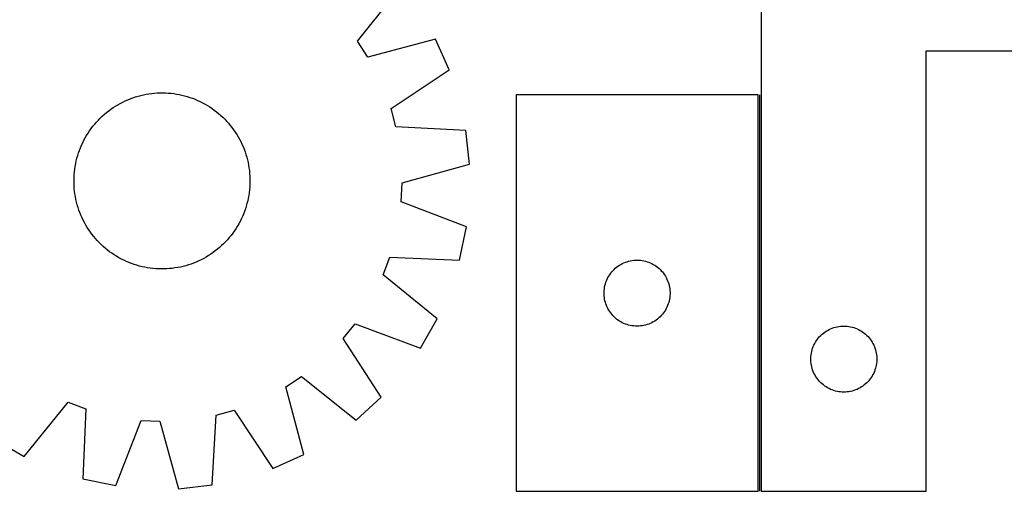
# Model space of a CAD drawing. Header units: millimetres. Extents: x 7 to 1493, y 7 to 2993.
# Tile 9 of 14: x 637 to 1085, y 2407 to 2622. Entities that reach past the tile are written whole.
import ezdxf

# ---------------------------------------------------------------- set-up
doc = ezdxf.new("R2010")
doc.units = ezdxf.units.MM
doc.layers.add('COMMON', color=5, linetype='CONTINUOUS', true_color=0x0000ff)
doc.layers.add('CUT', color=7, linetype='CONTINUOUS', true_color=0x000000)

msp = doc.modelspace()

# ---------------------------------------------------------------- linework, layer by layer
at = {"layer": 'COMMON'}
msp.add_line((973.501669, 2407.424833), (973.501669, 2587.384544), dxfattribs=at)
at = {"layer": 'CUT'}
for p, q in [((974.251669, 2707.424833), (974.251669, 2407.424833)), ((790.643601, 2611.776252), (810.388679, 2636.658106)), ((795.344857, 2604.605648), (790.643601, 2611.776252)), ((826.03634, 2612.791466), (795.344857, 2604.605648)), ((832.355684, 2598.763051), (826.03634, 2612.791466)), ((1049.251669, 2407.424833), (1049.251669, 2607.424833)), ((1049.251669, 2607.424833), (1224.251669, 2607.424833)), ((805.888083, 2581.200566), (832.355684, 2598.763051)), ((693.357449, 2587.474801), (694.590102, 2587.718873)), ((694.590102, 2587.718873), (695.829814, 2587.924106)), ((695.829814, 2587.924106), (697.075361, 2588.090298)), ((697.075361, 2588.090298), (698.325514, 2588.217284)), ((698.325514, 2588.217284), (699.579038, 2588.304939)), ((699.579038, 2588.304939), (700.834698, 2588.353177)), ((700.834698, 2588.353177), (702.091252, 2588.36195)), ((702.091252, 2588.36195), (703.347463, 2588.331249)), ((703.347463, 2588.331249), (704.602089, 2588.261105)), ((704.602089, 2588.261105), (705.853892, 2588.151586)), ((705.853892, 2588.151586), (707.101638, 2588.002802)), ((707.101638, 2588.002802), (708.344095, 2587.814898)), ((708.344095, 2587.814898), (709.580037, 2587.588061)), ((709.580037, 2587.588061), (710.808243, 2587.322513)), ((681.681762, 2582.969526), (682.778663, 2583.582563)), ((682.778663, 2583.582563), (683.894279, 2584.160844)), ((683.894279, 2584.160844), (685.027509, 2584.703797)), ((685.027509, 2584.703797), (686.177233, 2585.210886)), ((686.177233, 2585.210886), (687.342319, 2585.681611)), ((687.342319, 2585.681611), (688.521616, 2586.115508)), ((688.521616, 2586.115508), (689.713959, 2586.512148)), ((689.713959, 2586.512148), (690.918173, 2586.871141)), ((690.918173, 2586.871141), (692.133069, 2587.19213)), ((692.133069, 2587.19213), (693.357449, 2587.474801)), ((710.808243, 2587.322513), (712.027503, 2587.018518)), ((712.027503, 2587.018518), (713.236612, 2586.676375)), ((713.236612, 2586.676375), (714.434378, 2586.296421)), ((714.434378, 2586.296421), (715.619617, 2585.879033)), ((715.619617, 2585.879033), (716.791162, 2585.424621)), ((716.791162, 2585.424621), (717.947855, 2584.933634)), ((717.947855, 2584.933634), (719.088555, 2584.406557)), ((719.088555, 2584.406557), (720.212136, 2583.84391)), ((720.212136, 2583.84391), (721.31749, 2583.246247)), ((721.31749, 2583.246247), (722.403525, 2582.61416)), ((862.751668, 2587.384544), (862.751668, 2407.384544)), ((972.751668, 2587.384544), (862.751668, 2587.384544)), ((972.751668, 2407.384544), (972.751668, 2587.384544)), ((675.55256, 2578.597607), (676.51516, 2579.405324)), ((676.51516, 2579.405324), (677.502656, 2580.182407)), ((677.502656, 2580.182407), (678.514074, 2580.928089)), ((678.514074, 2580.928089), (679.548415, 2581.641633)), ((679.548415, 2581.641633), (680.604659, 2582.322336)), ((680.604659, 2582.322336), (681.681762, 2582.969526)), ((722.403525, 2582.61416), (723.46917, 2581.948271)), ((723.46917, 2581.948271), (724.513373, 2581.249239)), ((724.513373, 2581.249239), (725.535104, 2580.517752)), ((725.535104, 2580.517752), (726.533354, 2579.754532)), ((726.533354, 2579.754532), (727.507138, 2578.960334)), ((727.507138, 2578.960334), (728.455495, 2578.13594)), ((808.143405, 2572.928148), (805.888083, 2581.200566)), ((671.145338, 2574.128412), (671.969732, 2575.076769)), ((671.969732, 2575.076769), (672.823507, 2575.998764)), ((672.823507, 2575.998764), (673.705822, 2576.893485)), ((673.705822, 2576.893485), (674.615806, 2577.760051)), ((674.615806, 2577.760051), (675.55256, 2578.597607)), ((728.455495, 2578.13594), (729.377489, 2577.282164)), ((729.377489, 2577.282164), (730.272211, 2576.399849)), ((730.272211, 2576.399849), (731.138777, 2575.489865)), ((731.138777, 2575.489865), (731.976332, 2574.553111)), ((731.976332, 2574.553111), (732.78405, 2573.590511)), ((667.491511, 2569.024799), (668.1574, 2570.090444)), ((668.1574, 2570.090444), (668.856432, 2571.134647)), ((668.856432, 2571.134647), (669.58792, 2572.156378)), ((669.58792, 2572.156378), (670.351139, 2573.154628)), ((670.351139, 2573.154628), (671.145338, 2574.128412)), ((732.78405, 2573.590511), (733.561133, 2572.603015)), ((733.561133, 2572.603015), (734.306815, 2571.591597)), ((734.306815, 2571.591597), (735.020359, 2570.557256)), ((735.020359, 2570.557256), (735.701062, 2569.501013)), ((839.862297, 2571.229134), (808.143405, 2572.928148)), ((841.537331, 2555.934533), (839.862297, 2571.229134)), ((665.172037, 2564.569129), (665.699114, 2565.709829)), ((665.699114, 2565.709829), (666.261762, 2566.833411)), ((666.261762, 2566.833411), (666.859424, 2567.938764)), ((666.859424, 2567.938764), (667.491511, 2569.024799)), ((735.701062, 2569.501013), (736.348251, 2568.423909)), ((736.348251, 2568.423909), (736.961289, 2567.327008)), ((736.961289, 2567.327008), (737.53957, 2566.211392)), ((737.53957, 2566.211392), (738.082522, 2565.078163)), ((663.429296, 2559.857886), (663.80925, 2561.055652)), ((663.80925, 2561.055652), (664.226638, 2562.240892)), ((664.226638, 2562.240892), (664.68105, 2563.412436)), ((664.68105, 2563.412436), (665.172037, 2564.569129)), ((738.082522, 2565.078163), (738.589612, 2563.928438)), ((738.589612, 2563.928438), (739.060337, 2562.763352)), ((739.060337, 2562.763352), (739.494234, 2561.584056)), ((739.494234, 2561.584056), (739.890874, 2560.391712)), ((662.517611, 2556.201311), (662.783158, 2557.429518)), ((662.783158, 2557.429518), (663.087153, 2558.648777)), ((663.087153, 2558.648777), (663.429296, 2559.857886)), ((739.890874, 2560.391712), (740.249866, 2559.187498)), ((740.249866, 2559.187498), (740.570856, 2557.972602)), ((740.570856, 2557.972602), (740.853526, 2556.748223)), ((740.853526, 2556.748223), (741.097599, 2555.515569)), ((661.844567, 2551.223363), (661.954085, 2552.475167)), ((661.954085, 2552.475167), (662.102869, 2553.722913)), ((662.102869, 2553.722913), (662.290773, 2554.96537)), ((662.290773, 2554.96537), (662.517611, 2556.201311)), ((741.097599, 2555.515569), (741.302832, 2554.275857)), ((741.302832, 2554.275857), (741.469024, 2553.03031)), ((741.469024, 2553.03031), (741.59601, 2551.780157)), ((741.59601, 2551.780157), (741.683665, 2550.526633)), ((810.938041, 2547.410556), (841.537331, 2555.934533)), ((661.743721, 2548.712527), (661.774422, 2549.968737)), ((661.752494, 2547.455972), (661.743721, 2548.712527)), ((661.800732, 2546.200313), (661.752494, 2547.455972)), ((661.774422, 2549.968737), (661.844567, 2551.223363)), ((741.683665, 2550.526633), (741.731903, 2549.270974)), ((741.740675, 2548.014419), (741.709975, 2546.758209)), ((741.731903, 2549.270974), (741.740675, 2548.014419)), ((810.526661, 2538.846086), (810.938041, 2547.410556)), ((661.888387, 2544.946788), (661.800732, 2546.200313)), ((662.015373, 2543.696636), (661.888387, 2544.946788)), ((662.181565, 2542.451089), (662.015373, 2543.696636)), ((741.381527, 2543.004033), (741.193624, 2541.761576)), ((741.530312, 2544.251779), (741.381527, 2543.004033)), ((741.63983, 2545.503583), (741.530312, 2544.251779)), ((741.709975, 2546.758209), (741.63983, 2545.503583)), ((662.386798, 2541.211377), (662.181565, 2542.451089)), ((662.630871, 2539.978723), (662.386798, 2541.211377)), ((662.913541, 2538.754344), (662.630871, 2539.978723)), ((663.234531, 2537.539448), (662.913541, 2538.754344)), ((740.701239, 2539.297428), (740.397244, 2538.078168)), ((740.966786, 2540.525634), (740.701239, 2539.297428)), ((741.193624, 2541.761576), (740.966786, 2540.525634)), ((840.168096, 2527.428551), (810.526661, 2538.846086)), ((663.593523, 2536.335234), (663.234531, 2537.539448)), ((663.990163, 2535.14289), (663.593523, 2536.335234)), ((664.42406, 2533.963593), (663.990163, 2535.14289)), ((664.894785, 2532.798508), (664.42406, 2533.963593)), ((739.257758, 2534.486054), (738.803347, 2533.314509)), ((739.675147, 2535.671294), (739.257758, 2534.486054)), ((740.0551, 2536.869059), (739.675147, 2535.671294)), ((740.397244, 2538.078168), (740.0551, 2536.869059)), ((665.401874, 2531.648783), (664.894785, 2532.798508)), ((665.944827, 2530.515553), (665.401874, 2531.648783)), ((666.523108, 2529.399938), (665.944827, 2530.515553)), ((667.136145, 2528.303037), (666.523108, 2529.399938)), ((737.222635, 2529.893535), (736.624973, 2528.788181)), ((737.785283, 2531.017116), (737.222635, 2529.893535)), ((738.31236, 2532.157816), (737.785283, 2531.017116)), ((738.803347, 2533.314509), (738.31236, 2532.157816)), ((667.783335, 2527.225933), (667.136145, 2528.303037)), ((668.464038, 2526.169689), (667.783335, 2527.225933)), ((669.177582, 2525.135348), (668.464038, 2526.169689)), ((669.923264, 2524.123931), (669.177582, 2525.135348)), ((734.627964, 2525.592298), (733.896477, 2524.570567)), ((735.326997, 2526.636501), (734.627964, 2525.592298)), ((735.992886, 2527.702146), (735.326997, 2526.636501)), ((736.624973, 2528.788181), (735.992886, 2527.702146)), ((837.034856, 2512.364907), (840.168096, 2527.428551)), ((670.700347, 2523.136435), (669.923264, 2524.123931)), ((671.508065, 2522.173834), (670.700347, 2523.136435)), ((672.34562, 2521.23708), (671.508065, 2522.173834)), ((673.212186, 2520.327097), (672.34562, 2521.23708)), ((730.66089, 2520.728182), (729.778574, 2519.83346)), ((731.514665, 2521.650176), (730.66089, 2520.728182)), ((732.339059, 2522.598533), (731.514665, 2521.650176)), ((733.133258, 2523.572317), (732.339059, 2522.598533)), ((733.896477, 2524.570567), (733.133258, 2523.572317)), ((674.106907, 2519.444782), (673.212186, 2520.327097)), ((675.028902, 2518.591006), (674.106907, 2519.444782)), ((675.977259, 2517.766612), (675.028902, 2518.591006)), ((676.951043, 2516.972413), (675.977259, 2517.766612)), ((677.949293, 2516.209194), (676.951043, 2516.972413)), ((678.971024, 2515.477707), (677.949293, 2516.209194)), ((725.98174, 2516.544538), (724.970323, 2515.798856)), ((726.969237, 2517.321621), (725.98174, 2516.544538)), ((727.931837, 2518.129339), (726.969237, 2517.321621)), ((728.868591, 2518.966894), (727.931837, 2518.129339)), ((729.778574, 2519.83346), (728.868591, 2518.966894)), ((680.015227, 2514.778674), (678.971024, 2515.477707)), ((681.080872, 2514.112785), (680.015227, 2514.778674)), ((682.166907, 2513.480698), (681.080872, 2514.112785)), ((683.272261, 2512.883036), (682.166907, 2513.480698)), ((684.395842, 2512.320389), (683.272261, 2512.883036)), ((685.536542, 2511.793311), (684.395842, 2512.320389)), ((686.693235, 2511.302325), (685.536542, 2511.793311)), ((717.307163, 2511.516059), (716.142078, 2511.045334)), ((718.456888, 2512.023149), (717.307163, 2511.516059)), ((719.590118, 2512.566102), (718.456888, 2512.023149)), ((720.705733, 2513.144382), (719.590118, 2512.566102)), ((721.802634, 2513.75742), (720.705733, 2513.144382)), ((722.879738, 2514.404609), (721.802634, 2513.75742)), ((723.935982, 2515.085312), (722.879738, 2514.404609)), ((724.970323, 2515.798856), (723.935982, 2515.085312)), ((802.261337, 2505.695653), (805.299148, 2513.713824)), ((805.299148, 2513.713824), (837.034856, 2512.364907)), ((912.460386, 2511.420297), (913.189945, 2511.674075)), ((913.189945, 2511.674075), (913.931601, 2511.88996)), ((913.931601, 2511.88996), (914.683387, 2512.06738)), ((914.683387, 2512.06738), (915.443309, 2512.205863)), ((915.443309, 2512.205863), (916.209353, 2512.305042)), ((916.209353, 2512.305042), (916.979486, 2512.364656)), ((916.979486, 2512.364656), (917.751668, 2512.384544)), ((917.751668, 2512.384544), (918.523849, 2512.364656)), ((918.523849, 2512.364656), (919.293983, 2512.305042)), ((919.293983, 2512.305042), (920.060026, 2512.205863)), ((920.060026, 2512.205863), (920.819949, 2512.06738)), ((920.819949, 2512.06738), (921.571735, 2511.88996)), ((921.571735, 2511.88996), (922.31339, 2511.674075)), ((922.31339, 2511.674075), (923.042949, 2511.420297)), ((687.864779, 2510.847913), (686.693235, 2511.302325)), ((689.050019, 2510.430524), (687.864779, 2510.847913)), ((690.247785, 2510.050571), (689.050019, 2510.430524)), ((691.456894, 2509.708428), (690.247785, 2510.050571)), ((692.676154, 2509.404432), (691.456894, 2509.708428)), ((693.90436, 2509.138885), (692.676154, 2509.404432)), ((695.140302, 2508.912047), (693.90436, 2509.138885)), ((696.382759, 2508.724144), (695.140302, 2508.912047)), ((697.630504, 2508.575359), (696.382759, 2508.724144)), ((698.882308, 2508.465841), (697.630504, 2508.575359)), ((700.136934, 2508.395697), (698.882308, 2508.465841)), ((701.393145, 2508.364996), (700.136934, 2508.395697)), ((702.649699, 2508.373769), (701.393145, 2508.364996)), ((703.905359, 2508.422006), (702.649699, 2508.373769)), ((705.158883, 2508.509662), (703.905359, 2508.422006)), ((706.409035, 2508.636648), (705.158883, 2508.509662)), ((707.654582, 2508.802839), (706.409035, 2508.636648)), ((708.894294, 2509.008073), (707.654582, 2508.802839)), ((710.126948, 2509.252145), (708.894294, 2509.008073)), ((711.351327, 2509.534815), (710.126948, 2509.252145)), ((712.566224, 2509.855805), (711.351327, 2509.534815)), ((713.770438, 2510.214797), (712.566224, 2509.855805)), ((714.962781, 2510.611437), (713.770438, 2510.214797)), ((716.142078, 2511.045334), (714.962781, 2510.611437)), ((906.233461, 2506.993442), (906.743387, 2507.573644)), ((906.743387, 2507.573644), (907.282505, 2508.126827)), ((907.282505, 2508.126827), (907.849386, 2508.651523)), ((907.849386, 2508.651523), (908.442526, 2509.146341)), ((908.442526, 2509.146341), (909.060351, 2509.609969)), ((909.060351, 2509.609969), (909.701225, 2510.041178)), ((909.701225, 2510.041178), (910.363447, 2510.438823)), ((910.363447, 2510.438823), (911.045261, 2510.801851)), ((911.045261, 2510.801851), (911.744859, 2511.129298)), ((911.744859, 2511.129298), (912.460386, 2511.420297)), ((923.042949, 2511.420297), (923.758476, 2511.129298)), ((923.758476, 2511.129298), (924.458075, 2510.801851)), ((924.458075, 2510.801851), (925.139889, 2510.438823)), ((925.139889, 2510.438823), (925.802111, 2510.041178)), ((925.802111, 2510.041178), (926.442984, 2509.609969)), ((926.442984, 2509.609969), (927.06081, 2509.146341)), ((927.06081, 2509.146341), (927.65395, 2508.651523)), ((927.65395, 2508.651523), (928.22083, 2508.126827)), ((928.22083, 2508.126827), (928.759948, 2507.573644)), ((928.759948, 2507.573644), (929.269874, 2506.993442)), ((826.923803, 2485.677224), (802.261337, 2505.695653)), ((903.584329, 2502.31268), (903.856808, 2503.035463)), ((903.856808, 2503.035463), (904.166134, 2503.74326)), ((904.166134, 2503.74326), (904.511486, 2504.434195)), ((904.511486, 2504.434195), (904.891948, 2505.106436)), ((904.891948, 2505.106436), (905.306513, 2505.7582)), ((905.306513, 2505.7582), (905.754079, 2506.387759)), ((905.754079, 2506.387759), (906.233461, 2506.993442)), ((929.269874, 2506.993442), (929.749256, 2506.387759)), ((929.749256, 2506.387759), (930.196823, 2505.7582)), ((930.196823, 2505.7582), (930.611387, 2505.106436)), ((930.611387, 2505.106436), (930.99185, 2504.434195)), ((930.99185, 2504.434195), (931.337202, 2503.74326)), ((931.337202, 2503.74326), (931.646527, 2503.035463)), ((931.646527, 2503.035463), (931.919006, 2502.31268)), ((902.756641, 2497.770763), (902.796405, 2498.542176)), ((902.796405, 2498.542176), (902.875828, 2499.31052)), ((902.875828, 2499.31052), (902.994698, 2500.073756)), ((902.994698, 2500.073756), (903.152702, 2500.82986)), ((903.152702, 2500.82986), (903.34942, 2501.576829)), ((903.34942, 2501.576829), (903.584329, 2502.31268)), ((931.919006, 2502.31268), (932.153916, 2501.576829)), ((932.153916, 2501.576829), (932.350633, 2500.82986)), ((932.350633, 2500.82986), (932.508637, 2500.073756)), ((932.508637, 2500.073756), (932.627508, 2499.31052)), ((932.627508, 2499.31052), (932.706931, 2498.542176)), ((932.706931, 2498.542176), (932.746695, 2497.770763)), ((902.756641, 2496.998326), (902.756641, 2497.770763)), ((902.796405, 2496.226912), (902.756641, 2496.998326)), ((902.875828, 2495.458569), (902.796405, 2496.226912)), ((902.994698, 2494.695333), (902.875828, 2495.458569)), ((903.152702, 2493.939228), (902.994698, 2494.695333)), ((903.34942, 2493.19226), (903.152702, 2493.939228)), ((932.350633, 2493.939228), (932.153916, 2493.19226)), ((932.508637, 2494.695333), (932.350633, 2493.939228)), ((932.627508, 2495.458569), (932.508637, 2494.695333)), ((932.706931, 2496.226912), (932.627508, 2495.458569)), ((932.746695, 2496.998326), (932.706931, 2496.226912)), ((932.746695, 2497.770763), (932.746695, 2496.998326)), ((903.584329, 2492.456409), (903.34942, 2493.19226)), ((903.856808, 2491.733626), (903.584329, 2492.456409)), ((904.166134, 2491.025828), (903.856808, 2491.733626)), ((904.511486, 2490.334893), (904.166134, 2491.025828)), ((904.891948, 2489.662652), (904.511486, 2490.334893)), ((905.306513, 2489.010889), (904.891948, 2489.662652)), ((930.611387, 2489.662652), (930.196823, 2489.010889)), ((930.99185, 2490.334893), (930.611387, 2489.662652)), ((931.337202, 2491.025828), (930.99185, 2490.334893)), ((931.646527, 2491.733626), (931.337202, 2491.025828)), ((931.919006, 2492.456409), (931.646527, 2491.733626)), ((932.153916, 2493.19226), (931.919006, 2492.456409)), ((819.288994, 2472.319072), (826.923803, 2485.677224)), ((905.754079, 2488.38133), (905.306513, 2489.010889)), ((906.233461, 2487.775647), (905.754079, 2488.38133)), ((906.743387, 2487.195444), (906.233461, 2487.775647)), ((907.282505, 2486.642262), (906.743387, 2487.195444)), ((907.849386, 2486.117565), (907.282505, 2486.642262)), ((908.442526, 2485.622747), (907.849386, 2486.117565)), ((909.060351, 2485.159119), (908.442526, 2485.622747)), ((909.701225, 2484.727911), (909.060351, 2485.159119)), ((910.363447, 2484.330266), (909.701225, 2484.727911)), ((925.802111, 2484.727911), (925.139889, 2484.330266)), ((926.442984, 2485.159119), (925.802111, 2484.727911)), ((927.06081, 2485.622747), (926.442984, 2485.159119)), ((927.65395, 2486.117565), (927.06081, 2485.622747)), ((928.22083, 2486.642262), (927.65395, 2486.117565)), ((928.759948, 2487.195444), (928.22083, 2486.642262)), ((929.269874, 2487.775647), (928.759948, 2487.195444)), ((929.749256, 2488.38133), (929.269874, 2487.775647)), ((930.196823, 2489.010889), (929.749256, 2488.38133)), ((784.156498, 2476.721842), (789.52338, 2483.408841)), ((789.52338, 2483.408841), (819.288994, 2472.319072)), ((911.045261, 2483.967238), (910.363447, 2484.330266)), ((911.744859, 2483.639791), (911.045261, 2483.967238)), ((912.460386, 2483.348792), (911.744859, 2483.639791)), ((913.189945, 2483.095014), (912.460386, 2483.348792)), ((913.931601, 2482.879128), (913.189945, 2483.095014)), ((914.683387, 2482.701709), (913.931601, 2482.879128)), ((915.443309, 2482.563226), (914.683387, 2482.701709)), ((916.209353, 2482.464046), (915.443309, 2482.563226)), ((916.979486, 2482.404433), (916.209353, 2482.464046)), ((917.751668, 2482.384544), (916.979486, 2482.404433)), ((918.523849, 2482.404433), (917.751668, 2482.384544)), ((919.293983, 2482.464046), (918.523849, 2482.404433)), ((920.060026, 2482.563226), (919.293983, 2482.464046)), ((920.819949, 2482.701709), (920.060026, 2482.563226)), ((921.571735, 2482.879128), (920.819949, 2482.701709)), ((922.31339, 2483.095014), (921.571735, 2482.879128)), ((923.042949, 2483.348792), (922.31339, 2483.095014)), ((923.758476, 2483.639791), (923.042949, 2483.348792)), ((924.458075, 2483.967238), (923.758476, 2483.639791)), ((925.139889, 2484.330266), (924.458075, 2483.967238)), ((1003.701226, 2480.081467), (1004.363448, 2480.479112)), ((1004.363448, 2480.479112), (1005.045262, 2480.84214)), ((1005.045262, 2480.84214), (1005.74486, 2481.169587)), ((1005.74486, 2481.169587), (1006.460387, 2481.460586)), ((1006.460387, 2481.460586), (1007.189946, 2481.714364)), ((1007.189946, 2481.714364), (1007.931602, 2481.930249)), ((1007.931602, 2481.930249), (1008.683388, 2482.107669)), ((1008.683388, 2482.107669), (1009.44331, 2482.246152)), ((1009.44331, 2482.246152), (1010.209354, 2482.345331)), ((1010.209354, 2482.345331), (1010.979487, 2482.404945)), ((1010.979487, 2482.404945), (1011.751669, 2482.424833)), ((1011.751669, 2482.424833), (1012.52385, 2482.404945)), ((1012.52385, 2482.404945), (1013.293984, 2482.345331)), ((1013.293984, 2482.345331), (1014.060027, 2482.246152)), ((1014.060027, 2482.246152), (1014.81995, 2482.107669)), ((1014.81995, 2482.107669), (1015.571736, 2481.930249)), ((1015.571736, 2481.930249), (1016.313391, 2481.714364)), ((1016.313391, 2481.714364), (1017.04295, 2481.460586)), ((1017.04295, 2481.460586), (1017.758477, 2481.169587)), ((1017.758477, 2481.169587), (1018.458076, 2480.84214)), ((1018.458076, 2480.84214), (1019.13989, 2480.479112)), ((1019.13989, 2480.479112), (1019.802112, 2480.081467)), ((801.425863, 2450.062064), (784.156498, 2476.721842)), ((998.891949, 2475.146725), (999.306514, 2475.798489)), ((999.306514, 2475.798489), (999.75408, 2476.428048)), ((999.75408, 2476.428048), (1000.233462, 2477.033731)), ((1000.233462, 2477.033731), (1000.743388, 2477.613933)), ((1000.743388, 2477.613933), (1001.282506, 2478.167116)), ((1001.282506, 2478.167116), (1001.849387, 2478.691812)), ((1001.849387, 2478.691812), (1002.442527, 2479.18663)), ((1002.442527, 2479.18663), (1003.060352, 2479.650258)), ((1003.060352, 2479.650258), (1003.701226, 2480.081467)), ((1019.802112, 2480.081467), (1020.442985, 2479.650258)), ((1020.442985, 2479.650258), (1021.060811, 2479.18663)), ((1021.060811, 2479.18663), (1021.653951, 2478.691812)), ((1021.653951, 2478.691812), (1022.220831, 2478.167116)), ((1022.220831, 2478.167116), (1022.759949, 2477.613933)), ((1022.759949, 2477.613933), (1023.269875, 2477.033731)), ((1023.269875, 2477.033731), (1023.749257, 2476.428048)), ((1023.749257, 2476.428048), (1024.196824, 2475.798489)), ((1024.196824, 2475.798489), (1024.611388, 2475.146725)), ((997.152703, 2470.870149), (997.349421, 2471.617118)), ((997.349421, 2471.617118), (997.58433, 2472.352969)), ((997.58433, 2472.352969), (997.856809, 2473.075752)), ((997.856809, 2473.075752), (998.166135, 2473.783549)), ((998.166135, 2473.783549), (998.511487, 2474.474484)), ((998.511487, 2474.474484), (998.891949, 2475.146725)), ((1024.611388, 2475.146725), (1024.991851, 2474.474484)), ((1024.991851, 2474.474484), (1025.337203, 2473.783549)), ((1025.337203, 2473.783549), (1025.646528, 2473.075752)), ((1025.646528, 2473.075752), (1025.919007, 2472.352969)), ((1025.919007, 2472.352969), (1026.153917, 2471.617118)), ((1026.153917, 2471.617118), (1026.350634, 2470.870149)), ((996.756642, 2467.811052), (996.796406, 2468.582465)), ((996.756642, 2467.038615), (996.756642, 2467.811052)), ((996.796406, 2466.267201), (996.756642, 2467.038615)), ((996.796406, 2468.582465), (996.875829, 2469.350809)), ((996.875829, 2469.350809), (996.994699, 2470.114045)), ((996.994699, 2470.114045), (997.152703, 2470.870149)), ((1026.350634, 2470.870149), (1026.508638, 2470.114045)), ((1026.508638, 2470.114045), (1026.627509, 2469.350809)), ((1026.627509, 2469.350809), (1026.706932, 2468.582465)), ((1026.706932, 2468.582465), (1026.746696, 2467.811052)), ((1026.746696, 2467.038615), (1026.706932, 2466.267201)), ((1026.746696, 2467.811052), (1026.746696, 2467.038615)), ((996.875829, 2465.498858), (996.796406, 2466.267201)), ((996.994699, 2464.735622), (996.875829, 2465.498858)), ((997.152703, 2463.979517), (996.994699, 2464.735622)), ((997.349421, 2463.232549), (997.152703, 2463.979517)), ((997.58433, 2462.496698), (997.349421, 2463.232549)), ((997.856809, 2461.773915), (997.58433, 2462.496698)), ((1025.919007, 2462.496698), (1025.646528, 2461.773915)), ((1026.153917, 2463.232549), (1025.919007, 2462.496698)), ((1026.350634, 2463.979517), (1026.153917, 2463.232549)), ((1026.508638, 2464.735622), (1026.350634, 2463.979517)), ((1026.627509, 2465.498858), (1026.508638, 2464.735622)), ((1026.706932, 2466.267201), (1026.627509, 2465.498858)), ((757.984374, 2454.760814), (765.154978, 2459.46207)), ((765.154978, 2459.46207), (790.036832, 2439.716992)), ((998.166135, 2461.066117), (997.856809, 2461.773915)), ((998.511487, 2460.375182), (998.166135, 2461.066117)), ((998.891949, 2459.702941), (998.511487, 2460.375182)), ((999.306514, 2459.051178), (998.891949, 2459.702941)), ((999.75408, 2458.421619), (999.306514, 2459.051178)), ((1000.233462, 2457.815936), (999.75408, 2458.421619)), ((1000.743388, 2457.235733), (1000.233462, 2457.815936)), ((1023.269875, 2457.815936), (1022.759949, 2457.235733)), ((1023.749257, 2458.421619), (1023.269875, 2457.815936)), ((1024.196824, 2459.051178), (1023.749257, 2458.421619)), ((1024.611388, 2459.702941), (1024.196824, 2459.051178)), ((1024.991851, 2460.375182), (1024.611388, 2459.702941)), ((1025.337203, 2461.066117), (1024.991851, 2460.375182)), ((1025.646528, 2461.773915), (1025.337203, 2461.066117)), ((766.170192, 2424.069331), (757.984374, 2454.760814)), ((1001.282506, 2456.682551), (1000.743388, 2457.235733)), ((1001.849387, 2456.157854), (1001.282506, 2456.682551)), ((1002.442527, 2455.663036), (1001.849387, 2456.157854)), ((1003.060352, 2455.199408), (1002.442527, 2455.663036)), ((1003.701226, 2454.7682), (1003.060352, 2455.199408)), ((1004.363448, 2454.370555), (1003.701226, 2454.7682)), ((1005.045262, 2454.007527), (1004.363448, 2454.370555)), ((1005.74486, 2453.68008), (1005.045262, 2454.007527)), ((1006.460387, 2453.389081), (1005.74486, 2453.68008)), ((1007.189946, 2453.135303), (1006.460387, 2453.389081)), ((1017.04295, 2453.389081), (1016.313391, 2453.135303)), ((1017.758477, 2453.68008), (1017.04295, 2453.389081)), ((1018.458076, 2454.007527), (1017.758477, 2453.68008)), ((1019.13989, 2454.370555), (1018.458076, 2454.007527)), ((1019.802112, 2454.7682), (1019.13989, 2454.370555)), ((1020.442985, 2455.199408), (1019.802112, 2454.7682)), ((1021.060811, 2455.663036), (1020.442985, 2455.199408)), ((1021.653951, 2456.157854), (1021.060811, 2455.663036)), ((1022.220831, 2456.682551), (1021.653951, 2456.157854)), ((1022.759949, 2457.235733), (1022.220831, 2456.682551)), ((790.036832, 2439.716992), (801.425863, 2450.062064)), ((1007.931602, 2452.919417), (1007.189946, 2453.135303)), ((1008.683388, 2452.741998), (1007.931602, 2452.919417)), ((1009.44331, 2452.603515), (1008.683388, 2452.741998)), ((1010.209354, 2452.504335), (1009.44331, 2452.603515)), ((1010.979487, 2452.444722), (1010.209354, 2452.504335)), ((1011.751669, 2452.424833), (1010.979487, 2452.444722)), ((1012.52385, 2452.444722), (1011.751669, 2452.424833)), ((1013.293984, 2452.504335), (1012.52385, 2452.444722)), ((1014.060027, 2452.603515), (1013.293984, 2452.504335)), ((1014.81995, 2452.741998), (1014.060027, 2452.603515)), ((1015.571736, 2452.919417), (1014.81995, 2452.741998)), ((1016.313391, 2453.135303), (1015.571736, 2452.919417)), ((639.05595, 2423.181868), (659.074378, 2447.844335)), ((659.074378, 2447.844335), (667.09255, 2444.806523)), ((667.09255, 2444.806523), (665.743633, 2413.070815)), ((724.607859, 2410.243374), (726.306874, 2441.962266)), ((726.306874, 2441.962266), (734.579291, 2444.217588)), ((734.579291, 2444.217588), (752.141776, 2417.749987)), ((680.807277, 2409.937575), (692.224812, 2439.57901)), ((692.224812, 2439.57901), (700.789281, 2439.167631)), ((700.789281, 2439.167631), (709.313259, 2408.56834)), ((625.697798, 2430.816677), (639.05595, 2423.181868)), ((752.141776, 2417.749987), (766.170192, 2424.069331)), ((665.743633, 2413.070815), (680.807277, 2409.937575)), ((709.313259, 2408.56834), (724.607859, 2410.243374)), ((862.751668, 2407.384544), (972.751668, 2407.384544)), ((974.251669, 2407.424833), (1049.251669, 2407.424833))]:
    msp.add_line(p, q, dxfattribs=at)

doc.saveas('drawing.dxf')
